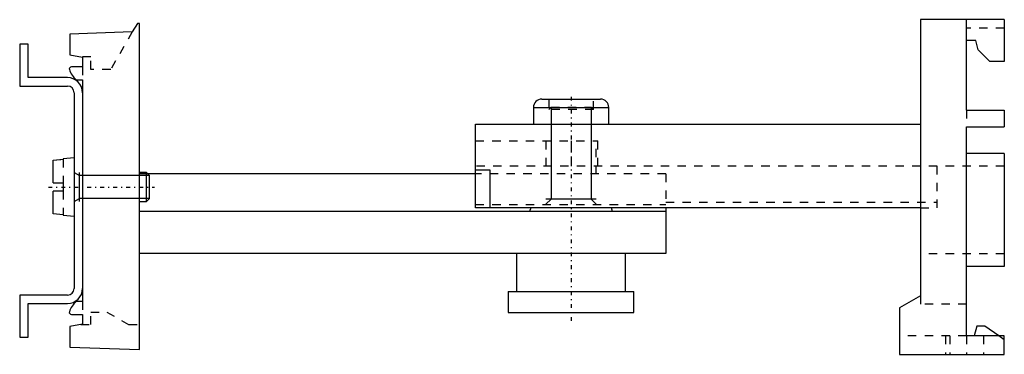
# Model space of a CAD drawing. Extents: x -66 to 52, y -30 to 10.
import ezdxf

# ---------------------------------------------------------------- set-up
doc = ezdxf.new("R2010")
doc.units = 0
doc.linetypes.add('CENTER', pattern=[1.5, 0.45, -0.5, 0.05, -0.5])
doc.linetypes.add('DASHED', pattern=[2, 1, -1])
for name, color, linetype in [('AM_0', 7, 'CONTINUOUS'), ('AM_10', 7, 'CONTINUOUS'), ('AM_3', 7, 'DASHED'), ('AM_7', 7, 'CENTER'), ('CONNECTIONPOINTS', 1, 'CONTINUOUS')]:
    doc.layers.add(name, color=color, linetype=linetype)

msp = doc.modelspace()

# ---------------------------------------------------------------- linework, layer by layer
at = {"layer": 'AM_0', "color": 7, "linetype": 'CONTINUOUS'}
for p, q in [((51.7, 9.5), (41.7, 9.5)), ((41.7, 9.5), (41.7, -23.5)), ((47.2, -1.3), (47.2, 9.5)), ((51.7, 9.5), (51.7, 4.5)), ((-51.76, 9.06), (-52.36, 8.03)), ((-51.5, 9.06), (-51.76, 9.06)), ((-51.5, -29.94), (-51.5, 9.06)), ((-52.36, 8.03), (-59.8, 7.77)), ((-59.8, 7.77), (-59.8, 5.29)), ((-65.8, 6.57), (-65.8, 1.57)), ((-64.8, 6.57), (-65.8, 6.57)), ((-64.8, 2.57), (-64.8, 6.57)), ((48.3, 7), (47.2, 7)), ((48.59, 5.9), (48.3, 7)), ((49.99, 4.5), (48.59, 5.9)), ((-59.8, 5.29), (-58.3, 5.03)), ((-58.3, 5.03), (-58.3, 3.86)), ((-58.3, 3.86), (-59.63, 3.86)), ((51.7, 4.5), (49.99, 4.5)), ((-60.1, 2.57), (-64.8, 2.57)), ((-65.8, 1.57), (-60.1, 1.57)), ((-59.06, 2.31), (-58.3, 2.31)), ((-58.3, 2.31), (-58.3, -24.19)), ((-59.3, 0.77), (-59.3, -22.63)), ((-3.5, 0), (3.5, 0)), ((-4.5, -1), (-4.5, -3)), ((-4.5, -1), (4.5, -1)), ((4.5, -3), (4.5, -1)), ((47.2, -1.3), (51.7, -1.3)), ((51.7, -1.3), (51.7, -3.3)), ((-11.4, -13), (-11.4, -3)), ((-11.4, -3), (41.7, -3)), ((47.2, -28.3), (47.2, -3.3)), ((47.2, -3.3), (51.7, -3.3)), ((-59.3, -7), (-60.6, -7.14)), ((51.7, -6.5), (47.2, -6.5)), ((51.7, -6.5), (51.7, -20)), ((-61.8, -7.3), (-60.6, -7.17)), ((-61.8, -10), (-61.8, -7.3)), ((-60.6, -7.14), (-60.6, -7.17)), ((-50.67, -8.75), (-51.5, -8.75)), ((-50.3, -9.12), (-50.67, -8.75)), ((-50.67, -12.25), (-50.67, -8.75)), ((-11.4, -8.93), (-50.48, -8.93)), ((-50.3, -11.88), (-50.3, -9.12)), ((-11.4, -8.45), (-9.7, -8.45)), ((-9.7, -8.45), (-9.7, -13)), ((-61.8, -10), (-60.6, -10)), ((-60.6, -10), (-60.6, -11)), ((-61.8, -13.7), (-61.8, -11)), ((-60.6, -11), (-61.8, -11)), ((-51.5, -12.25), (-50.67, -12.25)), ((-50.67, -12.25), (-50.3, -11.88)), ((-60.6, -13.83), (-61.8, -13.7)), ((-60.6, -13.83), (-60.6, -13.86)), ((-60.6, -13.86), (-59.3, -14)), ((11.3, -13.43), (-51.5, -13.43)), ((41.7, -13), (-11.4, -13)), ((-4.82, -13), (-4.96, -13.43)), ((4.96, -13.43), (4.82, -13)), ((11.3, -13), (11.3, -18.43)), ((11.3, -18.43), (-51.5, -18.43)), ((-6.5, -18.43), (-6.5, -23)), ((6.5, -23), (6.5, -18.43)), ((51.7, -20), (47.2, -20)), ((-65.8, -23.43), (-65.8, -28.43)), ((-60.1, -23.43), (-65.8, -23.43)), ((-7.5, -23), (-7.5, -25.5)), ((-7.5, -23), (7.5, -23)), ((7.5, -25.5), (7.5, -23)), ((41.7, -23.5), (39.2, -24.94)), ((-64.8, -24.43), (-60.1, -24.43)), ((-64.8, -28.43), (-64.8, -24.43)), ((-58.3, -24.19), (-59.06, -24.19)), ((-59.63, -25.74), (-58.3, -25.74)), ((-58.3, -25.74), (-58.3, -26.9)), ((-7.5, -25.5), (7.5, -25.5)), ((39.2, -24.94), (39.2, -30.5)), ((-58.3, -26.9), (-59.8, -27.16)), ((-59.8, -27.16), (-59.8, -29.65)), ((48.41, -27.14), (48.1, -28.3)), ((49.39, -27.14), (48.41, -27.14)), ((51.04, -28.3), (49.39, -27.14)), ((-65.8, -28.43), (-64.8, -28.43)), ((51.7, -28.3), (47.2, -28.3)), ((51.7, -30.5), (51.7, -28.3)), ((-59.8, -29.65), (-51.5, -29.94)), ((39.2, -30.5), (51.7, -30.5))]:
    msp.add_line(p, q, dxfattribs=at)
for centre, radius, start, end in [((-59.63, 3.61), 0.25, 90, 197.5202), ((-57.34, 4.34), 2.65, 197.5202, 229.7478), ((-60.1, 0.77), 1.8, 0, 90), ((-60.1, 0.77), 0.8, 0, 90), ((-3.5, -1), 1, 90, 180), ((3.5, -1), 1, 0, 90), ((-60.1, -22.63), 1.8, 270, 0), ((-60.1, -22.63), 0.8, 270, 0), ((-57.34, -26.21), 2.65, 130.2522, 162.4798), ((-59.63, -25.49), 0.25, 162.4798, 270)]:
    msp.add_arc(centre, radius, start, end, dxfattribs=at)
at = {"layer": 'AM_10', "color": 7, "linetype": 'CONTINUOUS'}
for p, q in [((-2.39, -0.94), (-2.39, -11.94)), ((2.39, -0.94), (2.39, -11.94)), ((-59.3, -8.75), (-58.66, -9.12)), ((-58.66, -12.25), (-58.66, -8.75)), ((-50.3, -9.12), (-58.66, -9.12)), ((-59.3, -12.25), (-58.66, -11.88)), ((-50.3, -11.88), (-58.66, -11.88)), ((3, -11.94), (-3, -11.94)), ((-3, -12.55), (-2.39, -11.94)), ((3, -12.55), (2.39, -11.94))]:
    msp.add_line(p, q, dxfattribs=at)
at = {"layer": 'AM_3', "color": 6, "linetype": 'DASHED'}
for p, q in [((51.7, 8.5), (47.2, 8.5)), ((-52.36, 8.03), (-54.94, 3.56)), ((-57.3, 5.06), (-58.5, 5.06)), ((-57.3, 3.56), (-57.3, 5.06)), ((-58.3, 3.86), (-58.3, 2.31)), ((-54.94, 3.56), (-57.3, 3.56)), ((-2.67, 0), (-2.67, -1.23)), ((2.67, -1.23), (2.67, 0)), ((-2.39, -0.94), (-2.67, -1.23)), ((-2.39, -0.94), (2.39, -0.94)), ((2.67, -1.23), (2.39, -0.94)), ((2.67, -1.23), (-2.67, -1.23)), ((47.2, -1.3), (47.2, -3.3)), ((-11.4, -5), (3.2, -5)), ((-3, -5), (-3, -8.93)), ((0, -5), (0, -8)), ((3, -8.93), (3, -5)), ((3.2, -8), (3.2, -5)), ((-61.8, -7.3), (-60.9, -7.21)), ((-60.6, -7.17), (-60.6, -10)), ((51.7, -8), (-11.4, -8)), ((43.7, -13), (43.7, -8)), ((-50.48, -8.93), (-51.5, -8.93)), ((11.3, -8.93), (-11.4, -8.93)), ((11.3, -8.93), (11.3, -13)), ((-60.6, -11), (-60.6, -13.83)), ((-11.4, -12.61), (11.3, -12.61)), ((11.3, -12.31), (43.7, -12.31)), ((41.7, -13), (43.7, -13)), ((51.7, -18.5), (41.7, -18.5)), ((41.7, -23.5), (41.7, -24.5)), ((-58.3, -24.19), (-58.3, -25.74)), ((47.2, -24.5), (41.7, -24.5)), ((-57.3, -25.44), (-55.4, -25.44)), ((-57.3, -26.94), (-57.3, -25.44)), ((-55.4, -25.44), (-52.8, -26.94)), ((-58.5, -26.94), (-57.3, -26.94)), ((-52.8, -26.94), (-51.5, -26.94)), ((47.2, -28.3), (39.2, -28.3)), ((44.7, -28.3), (44.7, -30.5)), ((45.2, -28.3), (45.2, -30.5)), ((47.2, -28.3), (47.2, -30.5)), ((49.2, -28.3), (49.2, -30.5)), ((51.7, -28.76), (51.04, -28.3))]:
    msp.add_line(p, q, dxfattribs=at)
at = {"layer": 'AM_7', "color": 4, "linetype": 'CENTER'}
for p, q in [((0, 0.29), (0, -26.73)), ((-62.38, -10.5), (-49.72, -10.5))]:
    msp.add_line(p, q, dxfattribs=at)
at = {"layer": 'CONNECTIONPOINTS', "color": 1, "linetype": 'CONTINUOUS'}
msp.add_point((0, 0), dxfattribs=at)

doc.saveas('drawing.dxf')
